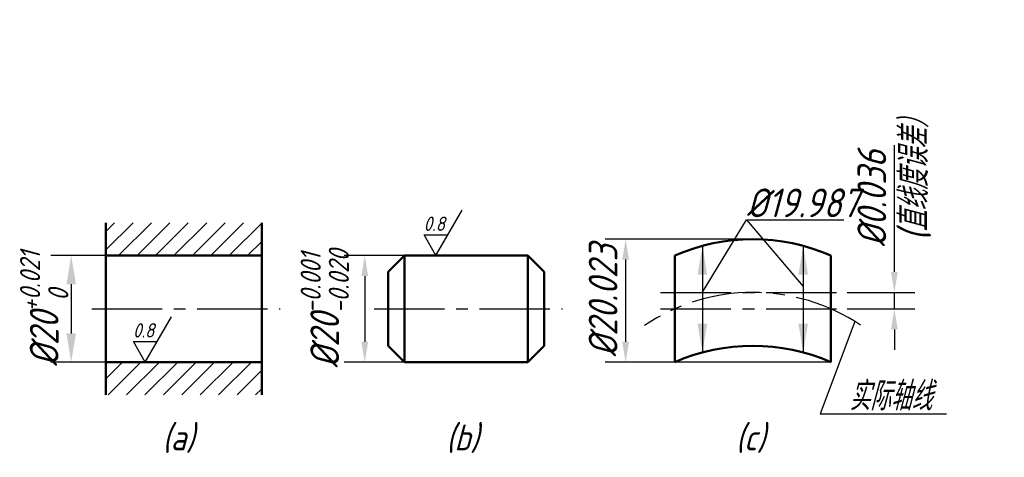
# Model space of a CAD drawing. Header units: millimetres. Extents: x 99 to 219, y 99 to 152.
import ezdxf

# ---------------------------------------------------------------- set-up
doc = ezdxf.new("R2010")
doc.units = ezdxf.units.MM
doc.header["$LTSCALE"] = 0.9
doc.linetypes.add('CENTER2', pattern=[28.575, 19.05, -3.175, 3.175, -3.175])
for name, color, linetype in [('剖面线层', 7, 'Continuous'), ('尺寸层', 221, 'Continuous'), ('细实线层', 7, 'Continuous')]:
    doc.layers.add(name, color=color, linetype=linetype)
for name, color, linetype, lineweight in [('文字层', 227, 'Continuous', 20), ('点画线层', 3, 'CENTER2', 25), ('粗实线层', 1, 'Continuous', 50)]:
    doc.layers.add(name, color=color, linetype=linetype, lineweight=lineweight)
doc.styles.add('工程字体（斜）', font='gbeitc.shx', dxfattribs={"bigfont": 'gbcbig.shx'})
doc.styles.add('工程斜体', font='gbeitc.shx', dxfattribs={"bigfont": 'gbcbig.shx'})
doc.dimstyles.new('gb35', dxfattribs={"dimtxt": 3.5, "dimasz": 2.5, "dimexe": 2.5, "dimexo": 0, "dimgap": 1, "dimtad": 1, "dimdsep": 46, "dimtxsty": '工程字体（斜）', "dimcen": 0, "dimadec": 0, "dimazin": 0, "dimtfac": 1, "dimtmove": 0, "dimatfit": 3, "dimfxl": 0, "dimarcsym": 0})

# ---------------------------------------------------------------- blocks, each defined once
blk = doc.blocks.new('*D13')
at = {"layer": 'Defpoints', "color": 0, "ltscale": 0.5}
for p in [(188.07, 125.64), (172.87, 110.64), (197.87, 110.64)]:
    blk.add_point(p, dxfattribs=at)
at = {"layer": '尺寸层', "color": 0, "lineweight": -2, "ltscale": 0.5}
for p, q in [((188.07, 125.64), (170.37, 125.64)), ((172.87, 123.14), (172.87, 113.14)), ((197.87, 110.64), (170.37, 110.64))]:
    blk.add_line(p, q, dxfattribs=at)
at = {"layer": '尺寸层', "color": 0, "ltscale": 0.5}
for points in [[(172.45, 123.14), (173.29, 123.14), (172.87, 125.64)], [(172.45, 113.14), (173.29, 113.14), (172.87, 110.64)]]:
    blk.add_solid(points, dxfattribs=at)
at = {"layer": '尺寸层', "color": 0, "ltscale": 0.5, "insert": (170.12, 118.14), "char_height": 3.5, "attachment_point": 5, "rotation": 90, "style": '工程字体（斜）'}
blk.add_mtext('%%c20.023', dxfattribs=at)
blk = doc.blocks.new('*D14')
at = {"layer": 'Defpoints', "color": 0, "ltscale": 0.5}
for p in [(199.88, 119.14), (205.63, 119.14), (199.88, 117.14)]:
    blk.add_point(p, dxfattribs=at)
at = {"layer": '尺寸层', "color": 0, "lineweight": -2, "ltscale": 0.5}
for p, q in [((205.63, 121.64), (205.63, 137.08)), ((199.88, 119.14), (208.13, 119.14)), ((205.63, 117.14), (205.63, 119.14)), ((199.88, 117.14), (208.13, 117.14)), ((205.63, 114.64), (205.63, 112.14))]:
    blk.add_line(p, q, dxfattribs=at)
at = {"layer": '尺寸层', "color": 0, "ltscale": 0.5}
for points in [[(205.21, 121.64), (206.04, 121.64), (205.63, 119.14)], [(205.21, 114.64), (206.04, 114.64), (205.63, 117.14)]]:
    blk.add_solid(points, dxfattribs=at)
at = {"layer": '尺寸层', "color": 0, "ltscale": 0.5, "insert": (202.88, 130.61), "char_height": 3.5, "attachment_point": 5, "rotation": 90, "style": '工程字体（斜）'}
blk.add_mtext('%%C0.036', dxfattribs=at)
blk = doc.blocks.new('粗糙度符号1')
at = {"layer": '细实线层', "ltscale": 0.5}
for p, q in [((0, 0), (6.38, 11.05)), ((0, 0), (-2.92, 5.05)), ((-2.92, 5.05), (2.92, 5.05))]:
    blk.add_line(p, q, dxfattribs=at)
at = {"layer": '细实线层', "ltscale": 0.5, "style": '工程字体（斜）'}
blk.add_attdef('CCD', (-3, 6), '', height=3.5, dxfattribs=at)
blk = doc.blocks.new('*D15')
at = {"layer": 'Defpoints', "color": 0, "ltscale": 0.5}
for p in [(145.94, 123.64), (141.07, 110.64), (145.94, 110.64)]:
    blk.add_point(p, dxfattribs=at)
at = {"layer": '尺寸层', "color": 0, "lineweight": -2, "ltscale": 0.5}
for p, q in [((145.94, 123.64), (138.57, 123.64)), ((141.07, 121.14), (141.07, 113.14)), ((145.94, 110.64), (138.57, 110.64))]:
    blk.add_line(p, q, dxfattribs=at)
at = {"layer": '尺寸层', "color": 0, "ltscale": 0.5}
for points in [[(140.66, 121.14), (141.49, 121.14), (141.07, 123.64)], [(140.66, 113.14), (141.49, 113.14), (141.07, 110.64)]]:
    blk.add_solid(points, dxfattribs=at)
blk = doc.blocks.new('fg')
at = {"layer": '剖面线层', "ltscale": 0.5}
h = blk.add_hatch(dxfattribs=at)
h.set_pattern_fill('ANSI31', scale=0.5, style=0)
h.set_pattern_definition([(45, (-130.8123, -131.7155), (-1.122532, 1.122532), [])])
h.paths.add_polyline_path([(-7.468, 5.732), (-26.468, 5.732), (-26.468, 1.732), (-7.468, 1.732)])
h.paths.add_polyline_path([(-7.468, -11.268), (-26.468, -11.268), (-26.468, -15.268), (-7.468, -15.268)])
at = {"layer": '尺寸层', "color": 7, "ltscale": 0.5}
for p, q in [((46.252, -2.739), (51.614, 6.074)), ((51.614, 6.074), (58.536, -2.056)), ((51.614, 6.074), (63.505, 6.074)), ((46.252, 2.917), (46.252, -10.083)), ((58.536, 2.917), (58.536, -10.083)), ((-26.468, 1.732), (-33.189, 1.732)), ((-30.689, -1.768), (-30.689, -7.768)), ((64.848, -6.328), (60.612, -17.559)), ((-26.468, -11.268), (-33.189, -11.268)), ((60.612, -17.559), (75.995, -17.559))]:
    blk.add_line(p, q, dxfattribs=at)
for points in [[(45.668, -0.583), (46.835, -0.583), (46.252, 2.917)], [(57.952, -0.583), (59.119, -0.583), (58.536, 2.917)], [(-31.272, -1.768), (-30.106, -1.768), (-30.689, 1.732)], [(45.668, -6.583), (46.835, -6.583), (46.252, -10.083)], [(57.952, -6.583), (59.119, -6.583), (58.536, -10.083)], [(-31.272, -7.768), (-30.106, -7.768), (-30.689, -11.268)]]:
    blk.add_solid(points, dxfattribs=at)
at = {"layer": '点画线层', "color": 7, "ltscale": 0.5}
for p, q in [((41.153, -2.768), (63.904, -2.768)), ((-28.19, -4.768), (-5.211, -4.768)), ((6.233, -4.768), (29.212, -4.768)), ((41.153, -4.768), (63.904, -4.768))]:
    blk.add_line(p, q, dxfattribs=at)
blk.add_arc((52.394, -26.331), 23.563, 56.12542, 124.07009, dxfattribs=at)
at = {"layer": '粗实线层', "color": 7, "ltscale": 0.5}
for p, q in [((-26.468, 5.732), (-26.468, -15.268)), ((-7.468, 5.732), (-7.468, -15.268)), ((-26.468, 1.732), (-7.468, 1.732)), ((7.956, -0.268), (9.956, 1.732)), ((9.956, 1.732), (24.956, 1.732)), ((9.956, 1.732), (9.956, -11.268)), ((26.956, -0.268), (24.956, 1.732)), ((24.956, -11.268), (24.956, 1.732)), ((42.894, 1.732), (42.894, -11.268)), ((61.894, 1.732), (61.894, -11.268)), ((7.956, -0.268), (7.956, -9.268)), ((26.956, -0.268), (26.956, -9.268)), ((9.956, -11.268), (7.956, -9.268)), ((26.956, -9.268), (24.956, -11.268)), ((-26.468, -11.268), (-7.468, -11.268)), ((9.956, -11.268), (24.956, -11.268))]:
    blk.add_line(p, q, dxfattribs=at)
for centre in [(52.394, -19.831), (52.394, -32.831)]:
    blk.add_arc(centre, 23.563, 66.22268, 113.77732, dxfattribs=at)
at = {"layer": '尺寸层', "color": 7, "ltscale": 0.5, "xscale": 0.5, "yscale": 0.5, "zscale": 0.5}
for p in [(13.773, 1.732), (-21.655, -11.268)]:
    blk.add_blockref('粗糙度符号1', p, dxfattribs=at).add_auto_attribs({'CCD': '0.8'})
at = {"layer": '尺寸层', "color": 7, "ltscale": 0.5, "insert": (70.26, 3.542), "char_height": 3.5, "width": 15.93392, "attachment_point": 1, "rotation": 90, "style": '工程斜体'}
blk.add_mtext('(直线度误差）', dxfattribs=at)
at = {"layer": '尺寸层', "color": 7, "ltscale": 0.5, "char_height": 3.5, "attachment_point": 5, "rotation": 90, "style": '工程字体（斜）'}
for s, insert in [('\\A1;%%C20{\\H0.7x;\\S+0.021^  0;}', (-33.986, -4.768)), ('\\A1;%%C20{\\H0.7x;\\S-0.001^ -0.020;}', (0.214, -4.768))]:
    blk.add_mtext(s, dxfattribs=dict(at, insert=insert))
at = {"layer": '文字层', "color": 7, "ltscale": 0.5, "attachment_point": 1, "style": '工程斜体'}
for s, insert, char_height, width in [('%%C19.987', (51.629, 9.904), 3.5, 12.08161), ('实际轴线', (64.125, -13.653), 3.5, 12.08161), ('(a)', (-19.579, -18.875), 3.15, 12.53446), ('(b)', (15.006, -18.875), 3.15, 12.53446), ('(c)', (50.31, -18.875), 3.15, 12.53446)]:
    blk.add_mtext(s, dxfattribs=dict(at, insert=insert, char_height=char_height, width=width))
at = {"layer": '尺寸层', "color": 7, "ltscale": 0.5}
for base, p1, p2, text, picture, middle in [((69.648, -2.768), (63.904, -4.768), (63.904, -2.768), '%%C0.036', '*D14', (66.898, 8.701)), ((5.093, -11.268), (9.956, 1.732), (9.956, -11.268), ' ', '*D15', (5.093, -4.768))]:
    dim = blk.add_linear_dim(base=base, p1=p1, p2=p2, angle=90, text=text, dimstyle='gb35', dxfattribs=at)
    dim.commit()
    dim.dimension.update_dxf_attribs({"geometry": picture, "text_midpoint": middle, "insert": (-135.98, -121.91)})
dim = blk.add_linear_dim(base=(36.889, -11.268), p1=(52.086, 3.732), p2=(61.894, -11.268), angle=90, text='%%c20.023', dimstyle='gb35', dxfattribs=at)
dim.commit()
dim.dimension.update_dxf_attribs({"geometry": '*D13', "text_midpoint": (36.889, -3.768), "dimtype": 128, "insert": (-135.98, -121.91)})

msp = doc.modelspace()

# ---------------------------------------------------------------- block references
at = {"layer": '剖面线层', "color": 7}
msp.add_blockref('fg', (135.98, 121.91), dxfattribs=at)

doc.saveas('drawing.dxf')
